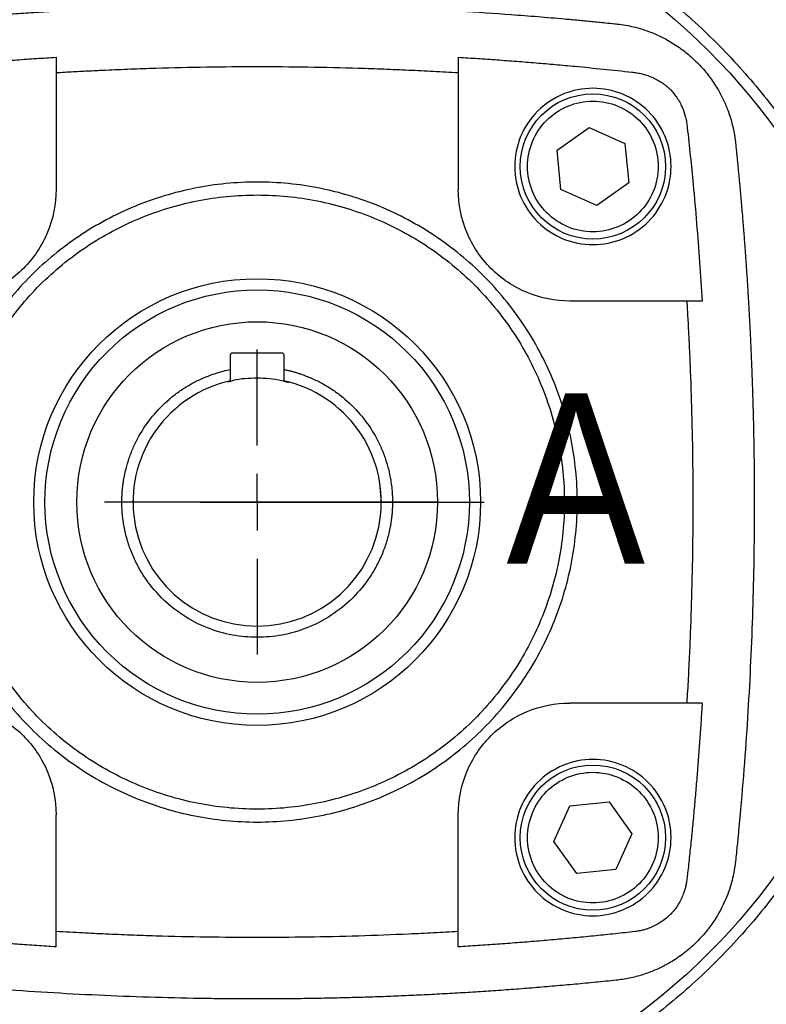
# Model space of a CAD drawing. Header units: inches. Extents: x 0 to 68, y 0 to 44.
# Tile 17 of 21: x 58.1 to 60.7, y 31.2 to 34.7. Entities that reach past the tile are written whole.
import ezdxf

# ---------------------------------------------------------------- set-up
doc = ezdxf.new("R2010")
doc.units = ezdxf.units.IN
doc.header["$LTSCALE"] = 4
doc.header["$MEASUREMENT"] = 0
doc.linetypes.add('SLD-Center', pattern=[0.75, 0.6, -0.05, 0.05, -0.05])
doc.linetypes.add('SLD-Solid', pattern=[0])
doc.layers.add('CENTER', color=40, linetype='SLD-Center')
doc.layers.add('DIMENSIONS', color=140, linetype='SLD-Solid', lineweight=25)
doc.layers.add('TEXT', color=140, linetype='SLD-Solid', lineweight=25)
doc.styles.add('SLDTEXTSTYLE0', font='GOTHIC.TTF', dxfattribs={"width": 0.913})
doc.styles.get("Standard").update_dxf_attribs({"font": 'GOTHIC.TTF'})
doc.dimstyles.new('SLDDIMSTYLE10', dxfattribs={"dimtxt": 0.6, "dimasz": 0.72, "dimexe": 0, "dimexo": 0.0625, "dimgap": 0.15, "dimtad": 0, "dimtih": 1, "dimtoh": 1, "dimrnd": 1e-09, "dimzin": 4, "dimdsep": 46, "dimtxsty": 'SLDTEXTSTYLE0', "dimsah": 1, "dimcen": 0, "dimadec": 0, "dimazin": 1, "dimtfac": 1, "dimtofl": 0, "dimtmove": 0, "dimatfit": 3, "dimfxl": 0, "dimfrac": 2, "dimtolj": 1, "dimtzin": 12, "dimarcsym": 0})
doc.dimstyles.new('SLDDIMSTYLE7', dxfattribs={"dimtxt": 0.18, "dimasz": 0.72, "dimexe": 0, "dimexo": 0.0625, "dimgap": 0, "dimtad": 0, "dimtih": 1, "dimtoh": 1, "dimdec": 0, "dimrnd": 1e-09, "dimzin": 0, "dimdsep": 46, "dimtxsty": 'Standard', "dimblk1": 'NONE', "dimblk2": 'NONE', "dimsah": 1, "dimcen": 0.09, "dimadec": 0, "dimazin": 0, "dimtfac": 0.72, "dimtdec": 0, "dimtofl": 0, "dimtmove": 0, "dimatfit": 3, "dimldrblk": 'NONE', "dimfxl": 0, "dimfrac": 2, "dimtolj": 1, "dimtzin": 0, "dimarcsym": 0})
doc.dimstyles.new('SLDDIMSTYLE8', dxfattribs={"dimtxt": 0.6, "dimasz": 0.72, "dimexe": 0, "dimexo": 0.0625, "dimgap": 0.15, "dimtad": 0, "dimtih": 1, "dimtoh": 1, "dimrnd": 1e-09, "dimzin": 12, "dimdsep": 46, "dimtxsty": 'SLDTEXTSTYLE0', "dimsah": 1, "dimcen": 0, "dimadec": 0, "dimazin": 3, "dimtfac": 1, "dimtofl": 0, "dimtmove": 0, "dimatfit": 3, "dimfxl": 0, "dimfrac": 2, "dimtolj": 1, "dimtzin": 12, "dimarcsym": 0})

# ---------------------------------------------------------------- blocks, each defined once
blk = doc.blocks.new('_D_18')
at = {"layer": 'DIMENSIONS'}
for p, q in [((52.9128, 38.1711), (52.73, 38.1711)), ((52.73, 38.1711), (52.73, 37.2186)), ((54.9078, 38.1711), (55.0907, 38.1711)), ((55.0907, 38.1711), (55.0907, 37.2186)), ((56.3985, 37.3066), (55.5235, 37.3066)), ((57.4346, 35.512), (56.3985, 37.3066)), ((52.73, 37.2186), (52.9128, 37.2186)), ((55.0907, 37.2186), (54.9078, 37.2186))]:
    blk.add_line(p, q, dxfattribs=at)
blk.add_solid([(57.4346, 35.512), (57.2478, 36.2355), (56.9014, 36.0355)], dxfattribs=at)
at = {"layer": 'DIMENSIONS', "char_height": 0.6, "attachment_point": 1, "style": 'SLDTEXTSTYLE0'}
for s, insert in [('%%c', (52.6821, 39.0594)), ('5.88', (53.587, 39.0594)), ('149.2', (52.9128, 37.985)), ('B.C.', (53.1341, 36.9107))]:
    blk.add_mtext(s, dxfattribs=dict(at, insert=insert))
blk = doc.blocks.new('SW_SYMBOL_HOLE_DEPTH')
at = {"layer": 'DIMENSIONS', "color": 0}
for p, q in [((0, 137.8), (125.98, 137.8)), ((62.99, 137.8), (62.99, 11.81)), ((15.75, 87.4), (62.99, 11.81)), ((110.24, 87.4), (62.99, 11.81))]:
    blk.add_line(p, q, dxfattribs=at)
blk = doc.blocks.new('_D_20')
at = {"layer": 'DIMENSIONS'}
for p, q in [((59.7281, 30.8746), (61.2077, 27.1189)), ((65.0299, 28.1978), (64.847, 28.1978)), ((64.847, 28.1978), (64.847, 27.2453)), ((67.0249, 28.1978), (67.2077, 28.1978)), ((67.2077, 28.1978), (67.2077, 27.2453)), ((64.847, 27.2453), (65.0299, 27.2453)), ((67.2077, 27.2453), (67.0249, 27.2453)), ((61.2077, 27.1189), (62.2077, 27.1189))]:
    blk.add_line(p, q, dxfattribs=at)
blk.add_solid([(59.7281, 30.8746), (59.8059, 30.1314), (60.178, 30.278)], dxfattribs=at)
at = {"layer": 'DIMENSIONS', "xscale": 0.004866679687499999, "yscale": 0.004866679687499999, "zscale": 0.004866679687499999}
blk.add_blockref('SW_SYMBOL_HOLE_DEPTH', (62.7596, 26.245), dxfattribs=at)
at = {"layer": 'DIMENSIONS', "char_height": 0.6, "attachment_point": 1, "style": 'SLDTEXTSTYLE0'}
for s, insert in [('%%c', (62.2077, 28.0026)), ('4.50', (63.1126, 28.0117)), ('114.3', (65.0299, 28.0117)), ('0.20[5.0]', (63.6169, 26.9374))]:
    blk.add_mtext(s, dxfattribs=dict(at, insert=insert))
blk = doc.blocks.new('SW_CENTERMARKSYMBOL_5')
at = {"layer": 'CENTER', "color": 0}
for p, q in [((0, 0.2), (0, 0.5375)), ((0, 0), (0, 0.1)), ((-0.2, 0), (-0.5375, 0)), ((0, 0), (-0.1, 0)), ((0, 0), (0, -0.1)), ((0, 0), (0.1, 0)), ((0.2, 0), (0.5375, 0)), ((0, -0.2), (0, -0.5375))]:
    blk.add_line(p, q, dxfattribs=at)
blk = doc.blocks.new('_NONE')

msp = doc.modelspace()

# ---------------------------------------------------------------- linework, layer by layer
for p, q in [((58.1947, 34.5363), (58.1947, 34.0704)), ((59.612, 34.5363), (59.612, 34.0704)), ((59.9602, 34.2082), (60.0728, 34.289)), ((60.0728, 34.289), (60.199, 34.232)), ((60.199, 34.232), (60.2127, 34.0941)), ((59.9739, 34.0704), (59.9602, 34.2082)), ((60.2127, 34.0941), (60.1002, 34.0133)), ((60.1002, 34.0133), (59.9739, 34.0704)), ((60.4716, 33.6767), (60.0057, 33.6767)), ((58.8096, 33.4356), (58.8096, 33.4868)), ((58.8175, 33.4947), (58.9892, 33.4947)), ((58.9971, 33.4868), (58.9971, 33.4356)), ((58.8096, 33.3953), (58.8096, 33.4356)), ((58.9971, 33.4356), (58.9971, 33.3953)), ((59.3344, 33.0338), (59.3408, 32.968)), ((58.4658, 32.968), (58.4691, 33.0013)), ((60.4716, 32.2594), (60.0057, 32.2594)), ((60.0057, 31.8974), (60.1436, 31.9111)), ((60.1436, 31.9111), (60.2243, 31.7986)), ((59.9486, 31.7712), (60.0057, 31.8974)), ((58.1947, 31.3997), (58.1947, 31.8657)), ((59.612, 31.3997), (59.612, 31.8657)), ((60.0294, 31.6586), (59.9486, 31.7712)), ((60.2243, 31.7986), (60.1673, 31.6723)), ((60.1673, 31.6723), (60.0294, 31.6586))]:
    msp.add_line(p, q)
for centre, radius in [((58.9033, 32.968), 2.25), ((60.0865, 34.1512), 0.2559), ((58.9033, 32.968), 0.7874), ((60.0865, 31.7849), 0.2559)]:
    msp.add_circle(centre, radius)
msp.add_arc((58.9033, 32.968), 0.4375, 102.3736, 77.6264)
for points, knots in [([(62.1533, 32.968), (62.1533, 32.9804), (62.1532, 33.0053), (62.1526, 33.0425), (62.1515, 33.0796), (62.15, 33.1168), (62.1481, 33.1539), (62.1458, 33.1909), (62.143, 33.228), (62.1398, 33.2649), (62.1362, 33.3019), (62.1322, 33.3388), (62.1278, 33.3757), (62.1229, 33.4125), (62.1176, 33.4493), (62.1119, 33.486), (62.1057, 33.5227), (62.0922, 33.5982), (62.0683, 33.712), (62.0287, 33.8639), (61.9815, 34.015), (61.926, 34.1658), (61.8627, 34.3148), (61.767, 34.5117), (61.6277, 34.7505), (61.4306, 35.0206), (61.2055, 35.2702), (60.9559, 35.4953), (60.6859, 35.6924), (60.4001, 35.8591), (60.1037, 35.994), (59.8015, 36.0967), (59.5001, 36.1676), (59.2007, 36.209), (58.9033, 36.2225), (58.606, 36.209), (58.3065, 36.1676), (58.0051, 36.0967), (57.703, 35.994), (57.4066, 35.8591), (57.1208, 35.6924), (56.8508, 35.4953), (56.6011, 35.2702), (56.3761, 35.0206), (56.179, 34.7505), (56.0397, 34.5117), (55.944, 34.3148), (55.8807, 34.1658), (55.8252, 34.015), (55.7779, 33.8639), (55.7383, 33.712), (55.7125, 33.5888), (55.696, 33.4942), (55.6859, 33.4289), (55.6772, 33.3634), (55.6699, 33.2978), (55.6638, 33.2321), (55.6591, 33.1662), (55.6558, 33.1003), (55.6537, 33.0342), (55.6535, 32.9901), (55.6533, 32.968)], [0, 0, 0, 0, 0.00365, 0.007296, 0.01094, 0.014581, 0.01822, 0.021858, 0.025495, 0.029131, 0.032767, 0.036404, 0.040042, 0.043682, 0.047323, 0.050967, 0.054613, 0.058263, 0.073508, 0.088755, 0.104387, 0.120021, 0.135977, 0.151935, 0.184343, 0.217096, 0.250024, 0.282952, 0.315705, 0.348114, 0.380018, 0.411275, 0.441757, 0.470878, 0.5, 0.529121, 0.558243, 0.588726, 0.619983, 0.651887, 0.684295, 0.717048, 0.749976, 0.782904, 0.815657, 0.848066, 0.864022, 0.87998, 0.895612, 0.911246, 0.926491, 0.941738, 0.948224, 0.9547, 0.96117, 0.967636, 0.974101, 0.980567, 0.987037, 0.993514, 1, 1, 1, 1]), ([(56.614, 32.968), (56.614, 32.978), (56.6141, 32.998), (56.6147, 33.0279), (56.6157, 33.0579), (56.617, 33.0877), (56.6188, 33.1176), (56.6209, 33.1474), (56.6235, 33.1772), (56.6264, 33.2069), (56.6297, 33.2366), (56.6334, 33.2663), (56.6375, 33.2959), (56.642, 33.3255), (56.6469, 33.3551), (56.6569, 33.4112), (56.6741, 33.4935), (56.7022, 33.6009), (56.7355, 33.7068), (56.7877, 33.8486), (56.867, 34.0229), (56.9648, 34.1902), (57.0533, 34.3183), (57.1494, 34.4431), (57.2816, 34.5897), (57.4575, 34.7483), (57.6472, 34.8867), (57.8484, 35.0043), (58.0564, 35.099), (58.2697, 35.1717), (58.482, 35.2217), (58.6939, 35.251), (58.9033, 35.2606), (59.1128, 35.251), (59.3246, 35.2217), (59.537, 35.1717), (59.7503, 35.099), (59.9583, 35.0043), (60.1595, 34.8867), (60.3492, 34.7483), (60.525, 34.5897), (60.6573, 34.4431), (60.7534, 34.3183), (60.8419, 34.1902), (60.9396, 34.0229), (61.019, 33.8486), (61.0712, 33.7068), (61.1044, 33.6009), (61.1325, 33.4935), (61.1518, 33.4015), (61.1649, 33.3256), (61.1735, 33.2663), (61.1805, 33.207), (61.1859, 33.1474), (61.1898, 33.0877), (61.1923, 33.0279), (61.1926, 32.988), (61.1927, 32.968)], [0, 0, 0, 0, 0.004171, 0.008337, 0.0125, 0.01666, 0.020818, 0.024975, 0.029131, 0.033287, 0.037443, 0.041601, 0.045762, 0.049925, 0.054092, 0.058263, 0.073719, 0.08914, 0.104562, 0.12002, 0.152175, 0.184333, 0.200714, 0.217097, 0.250025, 0.282953, 0.315706, 0.347861, 0.380018, 0.410887, 0.441758, 0.470878, 0.500001, 0.529121, 0.558243, 0.589112, 0.619983, 0.652138, 0.684296, 0.717048, 0.749976, 0.782904, 0.799285, 0.815668, 0.847823, 0.879981, 0.895437, 0.910858, 0.92628, 0.941739, 0.950076, 0.958398, 0.966713, 0.975024, 0.983339, 0.991662, 1, 1, 1, 1]), ([(57.6381, 34.654), (57.6622, 34.6564), (57.7102, 34.6614), (57.7823, 34.6682), (57.8544, 34.6747), (57.9266, 34.6807), (57.9988, 34.6863), (58.0709, 34.6915), (58.1431, 34.6962), (58.2153, 34.7005), (58.2876, 34.7044), (58.3598, 34.7079), (58.4321, 34.7109), (58.5044, 34.7135), (58.5767, 34.7156), (58.649, 34.7174), (58.7213, 34.7186), (58.7937, 34.7195), (58.8661, 34.7199), (58.9384, 34.7199), (59.0109, 34.7195), (59.1785, 34.7175), (59.4412, 34.7098), (59.7109, 34.6939), (59.8924, 34.6798), (59.9711, 34.6731), (60.0344, 34.6673), (60.0746, 34.6634), (60.1069, 34.6602), (60.1341, 34.6575), (60.1587, 34.655), (60.1845, 34.6522), (60.2087, 34.6483), (60.2496, 34.6392), (60.3087, 34.6194), (60.3715, 34.5858), (60.4242, 34.5464), (60.4633, 34.5094), (60.4976, 34.4688), (60.5249, 34.4281), (60.5462, 34.3881), (60.5603, 34.3551), (60.57, 34.3269), (60.5766, 34.3039), (60.5821, 34.2806), (60.5864, 34.2571), (60.5892, 34.235), (60.5912, 34.2147), (60.5931, 34.1963), (60.5949, 34.1778), (60.5968, 34.1593), (60.5986, 34.1408), (60.6004, 34.1223), (60.6021, 34.1039), (60.6038, 34.0854), (60.6055, 34.0669), (60.6072, 34.0484), (60.6088, 34.0299), (60.6104, 34.0114), (60.612, 33.9929), (60.6136, 33.9744), (60.6151, 33.9559), (60.6166, 33.9375), (60.618, 33.919), (60.6195, 33.9005), (60.6209, 33.882), (60.6223, 33.8635), (60.6236, 33.845), (60.6249, 33.8265), (60.6262, 33.8079), (60.6275, 33.7894), (60.6287, 33.7709), (60.63, 33.7524), (60.6311, 33.7339), (60.6323, 33.7154), (60.6334, 33.6969), (60.6345, 33.6784), (60.6356, 33.6599), (60.6366, 33.6413), (60.6376, 33.6228), (60.6386, 33.6043), (60.6396, 33.5858), (60.6405, 33.5673), (60.6414, 33.5487), (60.6423, 33.5302), (60.6431, 33.5117), (60.6439, 33.4932), (60.6447, 33.4746), (60.6455, 33.4561), (60.6462, 33.4376), (60.6469, 33.419), (60.6476, 33.4005), (60.6482, 33.382), (60.6488, 33.3634), (60.6494, 33.3449), (60.65, 33.3263), (60.6505, 33.3078), (60.651, 33.2893), (60.6515, 33.2707), (60.652, 33.2522), (60.6524, 33.2336), (60.6528, 33.2151), (60.6531, 33.1965), (60.6535, 33.178), (60.6538, 33.1594), (60.654, 33.1409), (60.6543, 33.1223), (60.6545, 33.1038), (60.6547, 33.0852), (60.6549, 33.0666), (60.655, 33.0481), (60.6551, 33.0295), (60.6552, 33.0109), (60.6552, 32.9924), (60.6553, 32.9738), (60.6552, 32.9552), (60.6552, 32.9367), (60.6551, 32.9181), (60.6551, 32.8995), (60.6549, 32.881), (60.6548, 32.8624), (60.6546, 32.8438), (60.6544, 32.8252), (60.6542, 32.8067), (60.6532, 32.7346), (60.6504, 32.609), (60.6438, 32.4301), (60.6346, 32.2514), (60.6225, 32.0697), (60.6112, 31.9316), (60.6026, 31.8369), (60.5987, 31.7967), (60.5956, 31.7644), (60.5928, 31.7372), (60.5903, 31.7126), (60.5876, 31.6868), (60.5836, 31.6627), (60.5745, 31.6218), (60.5547, 31.5626), (60.5211, 31.4999), (60.4817, 31.4471), (60.4447, 31.4081), (60.4041, 31.3737), (60.3634, 31.3465), (60.3234, 31.3251), (60.2904, 31.3111), (60.2622, 31.3013), (60.2392, 31.2947), (60.2159, 31.2893), (60.1924, 31.2849), (60.1765, 31.283), (60.1685, 31.2821)], [0, 0, 0, 0, 0.011399, 0.022795, 0.034187, 0.045575, 0.056962, 0.068345, 0.079727, 0.091108, 0.102487, 0.113866, 0.125245, 0.136623, 0.148003, 0.159383, 0.170764, 0.182147, 0.193533, 0.204921, 0.216312, 0.227706, 0.284042, 0.34033, 0.355175, 0.36999, 0.377588, 0.385196, 0.389048, 0.392909, 0.398083, 0.400734, 0.405162, 0.409609, 0.420513, 0.434465, 0.443001, 0.451537, 0.459794, 0.468042, 0.474606, 0.481172, 0.484937, 0.488693, 0.492449, 0.496214, 0.499998, 0.50292, 0.505842, 0.508764, 0.511685, 0.514606, 0.517527, 0.520447, 0.523368, 0.526288, 0.529208, 0.532128, 0.535048, 0.537967, 0.540886, 0.543806, 0.546725, 0.549644, 0.552562, 0.555481, 0.5584, 0.561318, 0.564236, 0.567155, 0.570073, 0.572991, 0.575909, 0.578827, 0.581745, 0.584662, 0.58758, 0.590498, 0.593415, 0.596333, 0.599251, 0.602168, 0.605086, 0.608003, 0.610921, 0.613839, 0.616756, 0.619674, 0.622591, 0.625509, 0.628427, 0.631345, 0.634262, 0.63718, 0.640098, 0.643016, 0.645935, 0.648853, 0.651771, 0.65469, 0.657608, 0.660527, 0.663446, 0.666365, 0.669284, 0.672203, 0.675122, 0.678042, 0.680961, 0.683881, 0.686801, 0.689722, 0.692642, 0.695563, 0.698484, 0.701405, 0.704326, 0.707247, 0.710169, 0.713091, 0.716013, 0.718936, 0.721859, 0.724782, 0.727705, 0.755882, 0.784042, 0.81219, 0.840332, 0.869992, 0.877589, 0.885197, 0.88905, 0.89291, 0.898085, 0.900736, 0.905163, 0.90961, 0.920514, 0.934466, 0.943002, 0.951539, 0.959795, 0.968043, 0.974607, 0.981173, 0.98494, 0.988696, 0.992451, 0.996216, 1, 1, 1, 1]), ([(60.1685, 31.2821), (60.1445, 31.2796), (60.0964, 31.2747), (60.0243, 31.2678), (59.9522, 31.2613), (59.88, 31.2553), (59.8078, 31.2497), (59.7357, 31.2445), (59.6635, 31.2398), (59.5912, 31.2355), (59.519, 31.2316), (59.4468, 31.2281), (59.3745, 31.2251), (59.3022, 31.2225), (59.2299, 31.2204), (59.1576, 31.2187), (59.0853, 31.2174), (59.0129, 31.2165), (58.9406, 31.2161), (58.8682, 31.2161), (58.7958, 31.2165), (58.6282, 31.2185), (58.3655, 31.2262), (58.0958, 31.2422), (57.9143, 31.2563), (57.8356, 31.263), (57.7722, 31.2688), (57.732, 31.2726), (57.6997, 31.2758), (57.6726, 31.2785), (57.6479, 31.2811), (57.6221, 31.2838), (57.598, 31.2877), (57.5571, 31.2968), (57.498, 31.3166), (57.4352, 31.3502), (57.3824, 31.3897), (57.3434, 31.4266), (57.3091, 31.4672), (57.2818, 31.5079), (57.2604, 31.5479), (57.2464, 31.5809), (57.2367, 31.6092), (57.23, 31.6321), (57.2246, 31.6554), (57.2203, 31.679), (57.2175, 31.701), (57.2155, 31.7213), (57.2136, 31.7398), (57.2117, 31.7582), (57.2099, 31.7767), (57.2081, 31.7952), (57.2063, 31.8137), (57.2046, 31.8322), (57.2028, 31.8507), (57.2011, 31.8691), (57.1995, 31.8876), (57.1978, 31.9061), (57.1962, 31.9246), (57.1947, 31.9431), (57.1931, 31.9616), (57.1916, 31.9801), (57.1901, 31.9986), (57.1886, 32.0171), (57.1872, 32.0356), (57.1858, 32.0541), (57.1844, 32.0726), (57.183, 32.0911), (57.1817, 32.1096), (57.1804, 32.1281), (57.1792, 32.1466), (57.1779, 32.1651), (57.1767, 32.1836), (57.1755, 32.2021), (57.1744, 32.2206), (57.1732, 32.2391), (57.1721, 32.2576), (57.1711, 32.2762), (57.17, 32.2947), (57.169, 32.3132), (57.168, 32.3317), (57.1671, 32.3502), (57.1662, 32.3688), (57.1653, 32.3873), (57.1644, 32.4058), (57.1635, 32.4243), (57.1627, 32.4429), (57.1619, 32.4614), (57.1612, 32.4799), (57.1605, 32.4985), (57.1598, 32.517), (57.1591, 32.5355), (57.1584, 32.5541), (57.1578, 32.5726), (57.1572, 32.5911), (57.1567, 32.6097), (57.1561, 32.6282), (57.1556, 32.6468), (57.1552, 32.6653), (57.1547, 32.6839), (57.1543, 32.7024), (57.1539, 32.721), (57.1535, 32.7395), (57.1532, 32.7581), (57.1529, 32.7766), (57.1526, 32.7952), (57.1524, 32.8137), (57.1522, 32.8323), (57.152, 32.8508), (57.1518, 32.8694), (57.1517, 32.888), (57.1516, 32.9065), (57.1515, 32.9251), (57.1514, 32.9436), (57.1514, 32.9622), (57.1514, 32.9808), (57.1515, 32.9993), (57.1515, 33.0179), (57.1516, 33.0365), (57.1517, 33.0551), (57.1519, 33.0736), (57.1521, 33.0922), (57.1523, 33.1108), (57.1525, 33.1294), (57.1535, 33.2015), (57.1563, 33.327), (57.1629, 33.5059), (57.1721, 33.6846), (57.1842, 33.8663), (57.1954, 34.0044), (57.2041, 34.0991), (57.2079, 34.1393), (57.2111, 34.1716), (57.2138, 34.1988), (57.2164, 34.2234), (57.2191, 34.2492), (57.223, 34.2733), (57.2322, 34.3143), (57.2519, 34.3734), (57.2855, 34.4362), (57.325, 34.4889), (57.3619, 34.528), (57.4026, 34.5623), (57.4433, 34.5895), (57.4833, 34.6109), (57.5163, 34.6249), (57.5445, 34.6347), (57.5674, 34.6413), (57.5907, 34.6468), (57.6143, 34.6511), (57.6302, 34.653), (57.6381, 34.654)], [0, 0, 0, 0, 0.011402, 0.0228, 0.034194, 0.045585, 0.056973, 0.068358, 0.079741, 0.091122, 0.102502, 0.113881, 0.125259, 0.136637, 0.148016, 0.159395, 0.170775, 0.182157, 0.19354, 0.204926, 0.216315, 0.227706, 0.284034, 0.340332, 0.35517, 0.369991, 0.377589, 0.385196, 0.389048, 0.392909, 0.398083, 0.400734, 0.405162, 0.409608, 0.420513, 0.434465, 0.443001, 0.451537, 0.459794, 0.468042, 0.474606, 0.481172, 0.484937, 0.488693, 0.492449, 0.496214, 0.499998, 0.50292, 0.505842, 0.508764, 0.511685, 0.514606, 0.517527, 0.520447, 0.523368, 0.526288, 0.529208, 0.532128, 0.535048, 0.537967, 0.540887, 0.543806, 0.546725, 0.549644, 0.552562, 0.555481, 0.5584, 0.561318, 0.564236, 0.567155, 0.570073, 0.572991, 0.575909, 0.578827, 0.581745, 0.584662, 0.58758, 0.590498, 0.593415, 0.596333, 0.599251, 0.602168, 0.605086, 0.608003, 0.610921, 0.613839, 0.616756, 0.619674, 0.622591, 0.625509, 0.628427, 0.631345, 0.634263, 0.63718, 0.640098, 0.643016, 0.645935, 0.648853, 0.651771, 0.65469, 0.657608, 0.660527, 0.663446, 0.666365, 0.669284, 0.672203, 0.675122, 0.678042, 0.680961, 0.683881, 0.686801, 0.689722, 0.692642, 0.695563, 0.698484, 0.701405, 0.704326, 0.707247, 0.710169, 0.713091, 0.716013, 0.718936, 0.721859, 0.724782, 0.727705, 0.755882, 0.784042, 0.81219, 0.840332, 0.869992, 0.877589, 0.885197, 0.88905, 0.89291, 0.898085, 0.900736, 0.905163, 0.90961, 0.920514, 0.934466, 0.943002, 0.951539, 0.959795, 0.968043, 0.974607, 0.981173, 0.98494, 0.988696, 0.992451, 0.996216, 1, 1, 1, 1]), ([(57.5718, 34.4825), (57.5949, 34.4851), (57.641, 34.4902), (57.7102, 34.4973), (57.7793, 34.5041), (57.8485, 34.5105), (57.9177, 34.5165), (57.9869, 34.5221), (58.0562, 34.5272), (58.1254, 34.532), (58.1716, 34.5349), (58.1947, 34.5363)], [0, 0, 0, 0, 0.111276, 0.222501, 0.333681, 0.444818, 0.555917, 0.666981, 0.778013, 0.889018, 1, 1, 1, 1]), ([(59.612, 34.5363), (59.6348, 34.5349), (59.6805, 34.5321), (59.749, 34.5273), (59.8176, 34.5222), (59.8861, 34.5167), (59.9546, 34.5108), (60.0338, 34.5036), (60.1237, 34.4946), (60.1935, 34.4872), (60.2311, 34.4829), (60.2388, 34.4821), (60.2493, 34.4804), (60.2692, 34.4758), (60.2975, 34.4658), (60.3297, 34.4484), (60.3594, 34.4241), (60.3837, 34.3944), (60.4011, 34.3622), (60.4111, 34.3339), (60.4157, 34.314), (60.4174, 34.3035), (60.4182, 34.2958), (60.4225, 34.2582), (60.43, 34.1883), (60.4411, 34.0757), (60.4522, 33.9508), (60.4629, 33.8138), (60.4687, 33.7224), (60.4716, 33.6767)], [0, 0, 0, 0, 0.044884, 0.089787, 0.134712, 0.17966, 0.224632, 0.26963, 0.33567, 0.401757, 0.407443, 0.40993, 0.416835, 0.428424, 0.449937, 0.475363, 0.500001, 0.524617, 0.550066, 0.571576, 0.583157, 0.590075, 0.592552, 0.598247, 0.664307, 0.73038, 0.820342, 0.910212, 1, 1, 1, 1]), ([(58.1947, 34.4822), (58.215, 34.4833), (58.2546, 34.4856), (58.3127, 34.4886), (58.3799, 34.4919), (58.4573, 34.4951), (58.6354, 34.5012), (58.9033, 34.5053), (59.1713, 34.5012), (59.3494, 34.4951), (59.4373, 34.4914), (59.5249, 34.4872), (59.583, 34.4838), (59.612, 34.4822)], [0, 0, 0, 0, 0.042991, 0.08401, 0.123058, 0.18539, 0.247761, 0.500001, 0.752242, 0.814617, 0.876941, 0.938471, 1, 1, 1, 1]), ([(60.3621, 34.1512), (60.3621, 34.1872), (60.3549, 34.2233), (60.3273, 34.29), (60.3069, 34.3205), (60.2558, 34.3715), (60.2253, 34.392), (60.1586, 34.4196), (60.1226, 34.4268), (60.0504, 34.4268), (60.0143, 34.4196), (59.9477, 34.392), (59.9171, 34.3715), (59.8661, 34.3205), (59.8457, 34.29), (59.8181, 34.2233), (59.8109, 34.1872), (59.8109, 34.1512)], [0, 0, 0, 0, 0.125, 0.125, 0.25, 0.25, 0.375, 0.375, 0.5, 0.5, 0.625, 0.625, 0.75, 0.75, 0.875, 0.875, 1, 1, 1, 1]), ([(60.1092, 33.922), (60.0792, 33.919), (60.0487, 33.922), (59.991, 33.9394), (59.9638, 33.9539), (59.9172, 33.9921), (59.8977, 34.0158), (59.8692, 34.069), (59.8603, 34.0984), (59.8543, 34.1584), (59.8573, 34.189), (59.8748, 34.2467), (59.8892, 34.2738), (59.9274, 34.3204), (59.9512, 34.34), (60.0043, 34.3684), (60.0337, 34.3774), (60.0637, 34.3804)], [0, 0, 0, 0, 0.125, 0.125, 0.25, 0.25, 0.375, 0.375, 0.5, 0.5, 0.625, 0.625, 0.75, 0.75, 0.875, 0.875, 1, 1, 1, 1]), ([(60.0637, 34.3804), (60.0937, 34.3833), (60.1243, 34.3803), (60.182, 34.3629), (60.2091, 34.3484), (60.2558, 34.3102), (60.2753, 34.2865), (60.3037, 34.2333), (60.3127, 34.2039), (60.3187, 34.1439), (60.3157, 34.1133), (60.2982, 34.0556), (60.2837, 34.0285), (60.2455, 33.9819), (60.2218, 33.9624), (60.1686, 33.9339), (60.1392, 33.925), (60.1092, 33.922)], [0, 0, 0, 0, 0.125, 0.125, 0.25, 0.25, 0.375, 0.375, 0.5, 0.5, 0.625, 0.625, 0.75, 0.75, 0.875, 0.875, 1, 1, 1, 1]), ([(59.8109, 34.1512), (59.8109, 34.1151), (59.8181, 34.079), (59.8457, 34.0124), (59.8661, 33.9818), (59.9171, 33.9308), (59.9477, 33.9104), (60.0143, 33.8827), (60.0504, 33.8756), (60.1226, 33.8756), (60.1586, 33.8827), (60.2253, 33.9104), (60.2558, 33.9308), (60.3069, 33.9818), (60.3273, 34.0124), (60.3549, 34.079), (60.3621, 34.1151), (60.3621, 34.1512)], [0, 0, 0, 0, 0.125, 0.125, 0.25, 0.25, 0.375, 0.375, 0.5, 0.5, 0.625, 0.625, 0.75, 0.75, 0.875, 0.875, 1, 1, 1, 1]), ([(60.0315, 32.968), (60.0315, 33.0418), (60.0242, 33.1157), (59.9954, 33.2605), (59.9739, 33.3315), (59.9173, 33.4679), (59.8824, 33.5334), (59.8003, 33.6562), (59.7533, 33.7135), (59.6488, 33.8179), (59.5915, 33.865), (59.4687, 33.947), (59.4033, 33.982), (59.2668, 34.0385), (59.1958, 34.0601), (59.051, 34.0889), (58.9772, 34.0962), (58.8295, 34.0962), (58.7557, 34.0889), (58.6108, 34.0601), (58.5398, 34.0385), (58.4034, 33.982), (58.338, 33.947), (58.2152, 33.865), (58.1578, 33.8179), (58.0534, 33.7135), (58.0063, 33.6562), (57.9243, 33.5334), (57.8893, 33.4679), (57.8328, 33.3315), (57.8113, 33.2605), (57.7825, 33.1157), (57.7752, 33.0418), (57.7752, 32.968)], [0, 0, 0, 0, 0.0625, 0.0625, 0.125, 0.125, 0.1875, 0.1875, 0.25, 0.25, 0.3125, 0.3125, 0.375, 0.375, 0.4375, 0.4375, 0.5, 0.5, 0.5625, 0.5625, 0.625, 0.625, 0.6875, 0.6875, 0.75, 0.75, 0.8125, 0.8125, 0.875, 0.875, 0.9375, 0.9375, 1, 1, 1, 1]), ([(58.1947, 34.0704), (58.1947, 34.0188), (58.1844, 33.9673), (58.145, 33.8721), (58.1158, 33.8284), (58.0429, 33.7555), (57.9992, 33.7264), (57.904, 33.6869), (57.8525, 33.6767), (57.801, 33.6767)], [0, 0, 0, 0, 0.25, 0.25, 0.5, 0.5, 0.75, 0.75, 1, 1, 1, 1]), ([(60.0057, 33.6767), (59.9542, 33.6767), (59.9026, 33.6869), (59.8074, 33.7264), (59.7637, 33.7555), (59.6909, 33.8284), (59.6617, 33.8721), (59.6222, 33.9673), (59.612, 34.0188), (59.612, 34.0704)], [0, 0, 0, 0, 0.25, 0.25, 0.5, 0.5, 0.75, 0.75, 1, 1, 1, 1]), ([(57.8207, 32.968), (57.8207, 33.0389), (57.8276, 33.1097), (57.8553, 33.2487), (57.876, 33.3169), (57.9302, 33.4478), (57.9638, 33.5106), (58.0425, 33.6284), (58.0877, 33.6835), (58.1879, 33.7837), (58.2429, 33.8289), (58.3607, 33.9076), (58.4235, 33.9412), (58.5545, 33.9954), (58.6226, 34.0161), (58.7616, 34.0437), (58.8325, 34.0507), (58.9742, 34.0507), (59.0451, 34.0437), (59.1841, 34.0161), (59.2522, 33.9954), (59.3831, 33.9412), (59.4459, 33.9076), (59.5638, 33.8289), (59.6188, 33.7837), (59.719, 33.6835), (59.7642, 33.6284), (59.8429, 33.5106), (59.8765, 33.4478), (59.9307, 33.3169), (59.9514, 33.2487), (59.979, 33.1097), (59.986, 33.0389), (59.986, 32.968)], [0, 0, 0, 0, 0.0625, 0.0625, 0.125, 0.125, 0.1875, 0.1875, 0.25, 0.25, 0.3125, 0.3125, 0.375, 0.375, 0.4375, 0.4375, 0.5, 0.5, 0.5625, 0.5625, 0.625, 0.625, 0.6875, 0.6875, 0.75, 0.75, 0.8125, 0.8125, 0.875, 0.875, 0.9375, 0.9375, 1, 1, 1, 1]), ([(58.1553, 32.968), (58.1553, 33.1664), (58.2341, 33.3567), (58.5147, 33.6372), (58.7049, 33.716), (59.1017, 33.716), (59.292, 33.6372), (59.5725, 33.3567), (59.6514, 33.1664), (59.6514, 32.968)], [0, 0, 0, 0, 0.25, 0.25, 0.5, 0.5, 0.75, 0.75, 1, 1, 1, 1]), ([(60.4175, 33.6767), (60.4186, 33.6564), (60.4209, 33.6167), (60.424, 33.5586), (60.4272, 33.4914), (60.4304, 33.4141), (60.4365, 33.236), (60.4406, 32.968), (60.4365, 32.7), (60.4304, 32.522), (60.4267, 32.434), (60.4225, 32.3465), (60.4191, 32.2884), (60.4175, 32.2594)], [0, 0, 0, 0, 0.042991, 0.08401, 0.123058, 0.18539, 0.247761, 0.500001, 0.752242, 0.814617, 0.876941, 0.938471, 1, 1, 1, 1]), ([(58.8096, 33.4868), (58.8096, 33.4873), (58.8097, 33.4884), (58.8101, 33.4898), (58.8108, 33.4912), (58.8122, 33.4928), (58.8143, 33.4944), (58.8164, 33.4946), (58.8175, 33.4947)], [0, 0, 0, 0, 0.1272, 0.249746, 0.3727, 0.501075, 0.749743, 1, 1, 1, 1]), ([(58.9892, 33.4947), (58.9897, 33.4947), (58.9908, 33.4946), (58.9922, 33.4942), (58.9936, 33.4934), (58.9952, 33.4921), (58.9968, 33.4899), (58.997, 33.4879), (58.9971, 33.4868)], [0, 0, 0, 0, 0.1272, 0.249746, 0.3727, 0.501075, 0.749743, 1, 1, 1, 1]), ([(58.4265, 32.968), (58.4265, 32.9723), (58.4266, 32.981), (58.4271, 32.9939), (58.428, 33.0068), (58.4292, 33.0196), (58.4308, 33.0325), (58.4341, 33.0544), (58.4405, 33.0851), (58.4522, 33.1244), (58.4674, 33.1629), (58.4926, 33.2132), (58.5325, 33.2719), (58.5822, 33.3225), (58.6265, 33.3571), (58.6613, 33.3796), (58.6975, 33.3988), (58.7304, 33.4128), (58.7594, 33.4229), (58.7843, 33.4301), (58.8012, 33.4337), (58.8096, 33.4356)], [0, 0, 0, 0, 0.019782, 0.039536, 0.059277, 0.07902, 0.09878, 0.11857, 0.18052, 0.2425, 0.306386, 0.370303, 0.500005, 0.629707, 0.693593, 0.75751, 0.81946, 0.881441, 0.920973, 0.960454, 1, 1, 1, 1]), ([(58.9971, 33.4356), (59.0013, 33.4347), (59.0097, 33.4329), (59.0223, 33.4299), (59.0348, 33.4265), (59.0472, 33.4227), (59.0594, 33.4187), (59.0803, 33.4111), (59.1091, 33.3988), (59.1453, 33.3796), (59.1802, 33.3571), (59.2245, 33.3225), (59.2742, 33.2719), (59.314, 33.2132), (59.3392, 33.1629), (59.3545, 33.1244), (59.3662, 33.0851), (59.3735, 33.0502), (59.3776, 33.0197), (59.3798, 32.9939), (59.3801, 32.9766), (59.3802, 32.968)], [0, 0, 0, 0, 0.019782, 0.039536, 0.059277, 0.07902, 0.09878, 0.11857, 0.18052, 0.2425, 0.306386, 0.370303, 0.500005, 0.629707, 0.693593, 0.75751, 0.81946, 0.881441, 0.920973, 0.960454, 1, 1, 1, 1]), ([(58.8004, 33.3918), (58.8063, 33.3937), (58.8393, 33.4043), (58.9034, 33.4067), (58.9697, 33.4039), (59.0051, 33.3923), (59.0132, 33.3897)], [0, 0, 0, 0, 0.085098, 0.483025, 0.880952, 1, 1, 1, 1]), ([(55.6533, 32.968), (55.6534, 32.9556), (55.6535, 32.9308), (55.6541, 32.8936), (55.6552, 32.8564), (55.6567, 32.8192), (55.6586, 32.7821), (55.6609, 32.7451), (55.6636, 32.7081), (55.6668, 32.6711), (55.6704, 32.6341), (55.6745, 32.5972), (55.6789, 32.5604), (55.6838, 32.5235), (55.6891, 32.4867), (55.6948, 32.45), (55.701, 32.4133), (55.7145, 32.3378), (55.7383, 32.2241), (55.7779, 32.0721), (55.8252, 31.921), (55.8807, 31.7702), (55.944, 31.6212), (56.0397, 31.4243), (56.179, 31.1855), (56.3761, 30.9154), (56.6011, 30.6658), (56.8508, 30.4408), (57.1208, 30.2437), (57.4066, 30.077), (57.703, 29.9421), (58.0051, 29.8393), (58.3065, 29.7685), (58.606, 29.727), (58.9033, 29.7135), (59.2007, 29.727), (59.5001, 29.7685), (59.8015, 29.8393), (60.1037, 29.9421), (60.4001, 30.077), (60.6859, 30.2437), (60.9559, 30.4408), (61.2055, 30.6658), (61.4306, 30.9154), (61.6277, 31.1855), (61.767, 31.4243), (61.8627, 31.6212), (61.926, 31.7702), (61.9815, 31.921), (62.0287, 32.0721), (62.0683, 32.224), (62.0942, 32.3472), (62.1107, 32.4418), (62.1207, 32.5071), (62.1294, 32.5726), (62.1368, 32.6382), (62.1428, 32.7039), (62.1475, 32.7698), (62.1509, 32.8357), (62.1529, 32.9018), (62.1532, 32.9459), (62.1533, 32.968)], [0, 0, 0, 0, 0.00365, 0.007296, 0.01094, 0.014581, 0.01822, 0.021858, 0.025495, 0.029131, 0.032767, 0.036404, 0.040042, 0.043682, 0.047323, 0.050967, 0.054613, 0.058263, 0.073508, 0.088755, 0.104387, 0.120021, 0.135977, 0.151935, 0.184343, 0.217096, 0.250024, 0.282952, 0.315705, 0.348114, 0.380018, 0.411275, 0.441757, 0.470878, 0.5, 0.529121, 0.558243, 0.588726, 0.619983, 0.651887, 0.684295, 0.717048, 0.749976, 0.782904, 0.815657, 0.848066, 0.864022, 0.87998, 0.895612, 0.911246, 0.926491, 0.941738, 0.948224, 0.9547, 0.96117, 0.967636, 0.974101, 0.980567, 0.987037, 0.993514, 1, 1, 1, 1]), ([(61.1927, 32.968), (61.1927, 32.958), (61.1926, 32.938), (61.192, 32.9081), (61.191, 32.8782), (61.1896, 32.8483), (61.1879, 32.8184), (61.1857, 32.7886), (61.1832, 32.7588), (61.1803, 32.7291), (61.177, 32.6994), (61.1733, 32.6697), (61.1692, 32.6401), (61.1647, 32.6105), (61.1598, 32.5809), (61.1498, 32.5248), (61.1325, 32.4425), (61.1045, 32.3351), (61.0712, 32.2292), (61.019, 32.0874), (60.9396, 31.9131), (60.8419, 31.7458), (60.7534, 31.6178), (60.6573, 31.493), (60.525, 31.3463), (60.3492, 31.1878), (60.1595, 31.0493), (59.9583, 30.9317), (59.7503, 30.8371), (59.537, 30.7643), (59.3247, 30.7143), (59.1128, 30.685), (58.9033, 30.6755), (58.6939, 30.685), (58.482, 30.7143), (58.2697, 30.7643), (58.0564, 30.8371), (57.8484, 30.9317), (57.6472, 31.0493), (57.4575, 31.1878), (57.2816, 31.3463), (57.1494, 31.493), (57.0533, 31.6177), (56.9648, 31.7458), (56.867, 31.9131), (56.7877, 32.0874), (56.7355, 32.2292), (56.7022, 32.3351), (56.6741, 32.4425), (56.6548, 32.5346), (56.6418, 32.6104), (56.6332, 32.6697), (56.6262, 32.7291), (56.6207, 32.7886), (56.6168, 32.8483), (56.6144, 32.9081), (56.6141, 32.948), (56.614, 32.968)], [0, 0, 0, 0, 0.0041707, 0.0083371, 0.0125, 0.0166601, 0.0208181, 0.0249747, 0.0291306, 0.0332865, 0.0374432, 0.0416013, 0.0457616, 0.0499248, 0.0540916, 0.0582626, 0.0737192, 0.0891401, 0.1045616, 0.1200204, 0.1521753, 0.1843331, 0.2007135, 0.2170968, 0.2500248, 0.2829527, 0.3157056, 0.3478605, 0.3800184, 0.4108867, 0.4417579, 0.4708778, 0.5000006, 0.5291205, 0.5582434, 0.5891117, 0.6199829, 0.6521378, 0.6842957, 0.7170485, 0.7499764, 0.7829044, 0.7992848, 0.8156681, 0.847823, 0.8799809, 0.8954374, 0.9108583, 0.9262799, 0.9417386, 0.9500755, 0.9583984, 0.9667128, 0.9750244, 0.983339, 0.9916623, 1, 1, 1, 1]), ([(57.7752, 32.968), (57.7752, 32.8942), (57.7825, 32.8203), (57.8113, 32.6755), (57.8328, 32.6045), (57.8893, 32.4681), (57.9243, 32.4026), (58.0063, 32.2799), (58.0534, 32.2225), (58.1578, 32.1181), (58.2152, 32.071), (58.338, 31.989), (58.4034, 31.954), (58.5398, 31.8975), (58.6108, 31.876), (58.7557, 31.8471), (58.8295, 31.8399), (58.9772, 31.8399), (59.051, 31.8471), (59.1958, 31.876), (59.2668, 31.8975), (59.4033, 31.954), (59.4687, 31.989), (59.5915, 32.071), (59.6488, 32.1181), (59.7533, 32.2225), (59.8003, 32.2799), (59.8824, 32.4026), (59.9173, 32.4681), (59.9739, 32.6045), (59.9954, 32.6755), (60.0242, 32.8203), (60.0315, 32.8942), (60.0315, 32.968)], [0, 0, 0, 0, 0.0625, 0.0625, 0.125, 0.125, 0.1875, 0.1875, 0.25, 0.25, 0.3125, 0.3125, 0.375, 0.375, 0.4375, 0.4375, 0.5, 0.5, 0.5625, 0.5625, 0.625, 0.625, 0.6875, 0.6875, 0.75, 0.75, 0.8125, 0.8125, 0.875, 0.875, 0.9375, 0.9375, 1, 1, 1, 1]), ([(59.986, 32.968), (59.986, 32.8972), (59.979, 32.8263), (59.9514, 32.6873), (59.9307, 32.6192), (59.8765, 32.4882), (59.8429, 32.4254), (59.7642, 32.3076), (59.719, 32.2526), (59.6188, 32.1523), (59.5638, 32.1072), (59.4459, 32.0284), (59.3831, 31.9949), (59.2522, 31.9406), (59.1841, 31.92), (59.0451, 31.8923), (58.9742, 31.8853), (58.8325, 31.8853), (58.7616, 31.8923), (58.6226, 31.92), (58.5545, 31.9406), (58.4235, 31.9949), (58.3607, 32.0284), (58.2429, 32.1072), (58.1879, 32.1523), (58.0877, 32.2526), (58.0425, 32.3076), (57.9638, 32.4254), (57.9302, 32.4882), (57.876, 32.6192), (57.8553, 32.6873), (57.8276, 32.8263), (57.8207, 32.8972), (57.8207, 32.968)], [0, 0, 0, 0, 0.0625, 0.0625, 0.125, 0.125, 0.1875, 0.1875, 0.25, 0.25, 0.3125, 0.3125, 0.375, 0.375, 0.4375, 0.4375, 0.5, 0.5, 0.5625, 0.5625, 0.625, 0.625, 0.6875, 0.6875, 0.75, 0.75, 0.8125, 0.8125, 0.875, 0.875, 0.9375, 0.9375, 1, 1, 1, 1]), ([(59.6514, 32.968), (59.6514, 32.7696), (59.5725, 32.5794), (59.292, 32.2988), (59.1017, 32.22), (58.7049, 32.22), (58.5147, 32.2988), (58.2341, 32.5794), (58.1553, 32.7696), (58.1553, 32.968)], [0, 0, 0, 0, 0.25, 0.25, 0.5, 0.5, 0.75, 0.75, 1, 1, 1, 1]), ([(59.3802, 32.968), (59.3802, 32.9639), (59.3801, 32.9555), (59.3796, 32.9431), (59.3788, 32.9306), (59.3777, 32.9182), (59.3762, 32.9059), (59.3744, 32.8935), (59.3704, 32.8701), (59.3624, 32.836), (59.3472, 32.7916), (59.3275, 32.7483), (59.2947, 32.6922), (59.2429, 32.6284), (59.1667, 32.5665), (59.0812, 32.5222), (58.9923, 32.4966), (58.9033, 32.4885), (58.8143, 32.4966), (58.7255, 32.5222), (58.64, 32.5665), (58.5637, 32.6284), (58.5119, 32.6922), (58.4792, 32.7483), (58.4595, 32.7916), (58.4443, 32.836), (58.4356, 32.8732), (58.4308, 32.9028), (58.4283, 32.9244), (58.4267, 32.9462), (58.4266, 32.9607), (58.4265, 32.968)], [0, 0, 0, 0, 0.008343, 0.016672, 0.024993, 0.033311, 0.041633, 0.049965, 0.058311, 0.0892, 0.120102, 0.152279, 0.18447, 0.250119, 0.315767, 0.380052, 0.441771, 0.500002, 0.558232, 0.619951, 0.684236, 0.749885, 0.815534, 0.84771, 0.879901, 0.91079, 0.941693, 0.956282, 0.970843, 0.985405, 1, 1, 1, 1]), ([(58.1947, 31.3997), (58.1718, 31.4011), (58.1261, 31.404), (58.0576, 31.4087), (57.9891, 31.4138), (57.9206, 31.4193), (57.8521, 31.4252), (57.7729, 31.4325), (57.683, 31.4414), (57.6132, 31.4489), (57.5755, 31.4531), (57.5679, 31.454), (57.5573, 31.4556), (57.5374, 31.4602), (57.5092, 31.4702), (57.4769, 31.4877), (57.4473, 31.512), (57.423, 31.5416), (57.4055, 31.5739), (57.3956, 31.6021), (57.3909, 31.622), (57.3893, 31.6326), (57.3884, 31.6402), (57.3842, 31.6778), (57.3767, 31.7477), (57.3655, 31.8604), (57.3544, 31.9852), (57.3437, 32.1223), (57.338, 32.2137), (57.3351, 32.2594)], [0, 0, 0, 0, 0.0448888, 0.0897954, 0.1347212, 0.1796678, 0.2246366, 0.2696291, 0.3356697, 0.4017552, 0.4074305, 0.4099303, 0.4168374, 0.4284231, 0.4499329, 0.4753658, 0.5, 0.5246214, 0.5500638, 0.5715762, 0.5831625, 0.5900737, 0.5925508, 0.5982464, 0.6643061, 0.730379, 0.8203421, 0.9102118, 1, 1, 1, 1]), ([(57.801, 32.2594), (57.8525, 32.2594), (57.904, 32.2491), (57.9992, 32.2097), (58.0429, 32.1805), (58.1158, 32.1076), (58.145, 32.0639), (58.1844, 31.9687), (58.1947, 31.9172), (58.1947, 31.8657)], [0, 0, 0, 0, 0.25, 0.25, 0.5, 0.5, 0.75, 0.75, 1, 1, 1, 1]), ([(59.612, 31.8657), (59.612, 31.9172), (59.6222, 31.9687), (59.6617, 32.0639), (59.6909, 32.1076), (59.7637, 32.1805), (59.8074, 32.2097), (59.9026, 32.2491), (59.9542, 32.2594), (60.0057, 32.2594)], [0, 0, 0, 0, 0.25, 0.25, 0.5, 0.5, 0.75, 0.75, 1, 1, 1, 1]), ([(60.4716, 32.2594), (60.4703, 32.2382), (60.4677, 32.196), (60.4634, 32.1327), (60.4587, 32.0693), (60.4537, 32.006), (60.4484, 31.9427), (60.4428, 31.8794), (60.4368, 31.8161), (60.4315, 31.7635), (60.4271, 31.7217), (60.4238, 31.6907), (60.4208, 31.6632), (60.4185, 31.6429), (60.4169, 31.6283), (60.4144, 31.6159), (60.4108, 31.602), (60.4054, 31.5861), (60.3979, 31.5684), (60.3833, 31.5413), (60.3581, 31.5093), (60.3255, 31.4851), (60.2982, 31.4712), (60.2803, 31.4641), (60.2638, 31.459), (60.2493, 31.4555), (60.2396, 31.4542), (60.2348, 31.4535)], [0, 0, 0, 0, 0.070184, 0.14039, 0.21062, 0.280875, 0.351159, 0.421472, 0.491816, 0.562194, 0.596667, 0.63117, 0.665751, 0.688407, 0.699138, 0.714537, 0.730331, 0.746592, 0.770356, 0.793744, 0.848722, 0.90391, 0.92695, 0.950352, 0.967565, 0.984085, 1, 1, 1, 1]), ([(60.3621, 31.7849), (60.3621, 31.8209), (60.3549, 31.857), (60.3273, 31.9237), (60.3069, 31.9542), (60.2558, 32.0052), (60.2253, 32.0257), (60.1586, 32.0533), (60.1226, 32.0605), (60.0504, 32.0605), (60.0143, 32.0533), (59.9477, 32.0257), (59.9171, 32.0052), (59.8661, 31.9542), (59.8457, 31.9237), (59.8181, 31.857), (59.8109, 31.8209), (59.8109, 31.7849)], [0, 0, 0, 0, 0.125, 0.125, 0.25, 0.25, 0.375, 0.375, 0.5, 0.5, 0.625, 0.625, 0.75, 0.75, 0.875, 0.875, 1, 1, 1, 1]), ([(59.8573, 31.7621), (59.8543, 31.7921), (59.8573, 31.8227), (59.8748, 31.8804), (59.8892, 31.9075), (59.9274, 31.9541), (59.9512, 31.9737), (60.0043, 32.0021), (60.0337, 32.0111), (60.0937, 32.017), (60.1243, 32.014), (60.182, 31.9966), (60.2091, 31.9821), (60.2558, 31.9439), (60.2753, 31.9202), (60.3037, 31.867), (60.3127, 31.8376), (60.3157, 31.8076)], [0, 0, 0, 0, 0.125, 0.125, 0.25, 0.25, 0.375, 0.375, 0.5, 0.5, 0.625, 0.625, 0.75, 0.75, 0.875, 0.875, 1, 1, 1, 1]), ([(60.3157, 31.8076), (60.3187, 31.7776), (60.3157, 31.747), (60.2982, 31.6893), (60.2837, 31.6622), (60.2455, 31.6156), (60.2218, 31.5961), (60.1686, 31.5676), (60.1392, 31.5587), (60.0792, 31.5527), (60.0487, 31.5557), (59.991, 31.5731), (59.9638, 31.5876), (59.9172, 31.6258), (59.8977, 31.6495), (59.8692, 31.7027), (59.8603, 31.7321), (59.8573, 31.7621)], [0, 0, 0, 0, 0.125, 0.125, 0.25, 0.25, 0.375, 0.375, 0.5, 0.5, 0.625, 0.625, 0.75, 0.75, 0.875, 0.875, 1, 1, 1, 1]), ([(59.8109, 31.7849), (59.8109, 31.7488), (59.8181, 31.7127), (59.8457, 31.6461), (59.8661, 31.6155), (59.9171, 31.5645), (59.9477, 31.5441), (60.0143, 31.5164), (60.0504, 31.5093), (60.1226, 31.5093), (60.1586, 31.5164), (60.2253, 31.5441), (60.2558, 31.5645), (60.3069, 31.6155), (60.3273, 31.6461), (60.3549, 31.7127), (60.3621, 31.7488), (60.3621, 31.7849)], [0, 0, 0, 0, 0.125, 0.125, 0.25, 0.25, 0.375, 0.375, 0.5, 0.5, 0.625, 0.625, 0.75, 0.75, 0.875, 0.875, 1, 1, 1, 1]), ([(59.612, 31.4539), (59.5831, 31.4522), (59.525, 31.4489), (59.408, 31.4432), (59.2008, 31.4353), (58.963, 31.4317), (58.7245, 31.4335), (58.5758, 31.4369), (58.4573, 31.4409), (58.3715, 31.4445), (58.284, 31.4488), (58.2259, 31.4521), (58.1947, 31.4539)], [0, 0, 0, 0, 0.061293, 0.123057, 0.247759, 0.499997, 0.626059, 0.752244, 0.814619, 0.876943, 0.933775, 1, 1, 1, 1]), ([(60.2348, 31.4535), (60.2118, 31.451), (60.1657, 31.4458), (60.0965, 31.4387), (60.0273, 31.4319), (59.9582, 31.4255), (59.8889, 31.4195), (59.8197, 31.414), (59.7505, 31.4088), (59.6813, 31.404), (59.6351, 31.4012), (59.612, 31.3997)], [0, 0, 0, 0, 0.111267, 0.222485, 0.33366, 0.444795, 0.555894, 0.66696, 0.777997, 0.889009, 1, 1, 1, 1])]:
    msp.add_open_spline(points, degree=3, knots=knots)
at = {"layer": 'CENTER', "linetype": 'SLD-Center'}
msp.add_circle((58.9033, 32.968), 2.9375, dxfattribs=at)
at = {"layer": 'TEXT'}
msp.add_circle((58.9033, 32.968), 0.6357, dxfattribs=at)

# ---------------------------------------------------------------- block references
at = {"layer": 'CENTER'}
msp.add_blockref('SW_CENTERMARKSYMBOL_5', (58.9033, 32.968), dxfattribs=at)

# ---------------------------------------------------------------- texts
at = {"layer": 'TEXT', "insert": (59.7818, 33.3509), "char_height": 0.6, "attachment_point": 1, "style": 'SLDTEXTSTYLE0'}
msp.add_mtext('A', dxfattribs=at)

# ---------------------------------------------------------------- dimensions: what is measured, and where the dimension line sits
at = {"layer": 'DIMENSIONS'}
for p1, p2, text, dimstyle, picture, middle in [((60.372082, 30.424063), (57.434582, 35.511962), '<>\\PB.C.', 'SLDDIMSTYLE8', '_D_18', (53.910348, 37.606556)), ((58.0786, 35.0614), (59.7281, 30.8746), '<>\\P{\\fGDT;x}0.20[5.0]', 'SLDDIMSTYLE10', '_D_20', (64.7991, 27.2407))]:
    dim = msp.add_diameter_dim_2p(p1=p1, p2=p2, text=text, dimstyle=dimstyle, dxfattribs=at)
    dim.commit()
    dim.dimension.update_dxf_attribs({"geometry": picture, "text_midpoint": middle, "dimtype": 163})

# ---------------------------------------------------------------- leaders
at = {"layer": 'TEXT', "has_arrowhead": 0}
msp.add_leader([(59.5391, 32.9678), (58.7031, 32.9678), (59.7031, 32.9678)], dimstyle='SLDDIMSTYLE7', dxfattribs=at)

doc.saveas('drawing.dxf')
